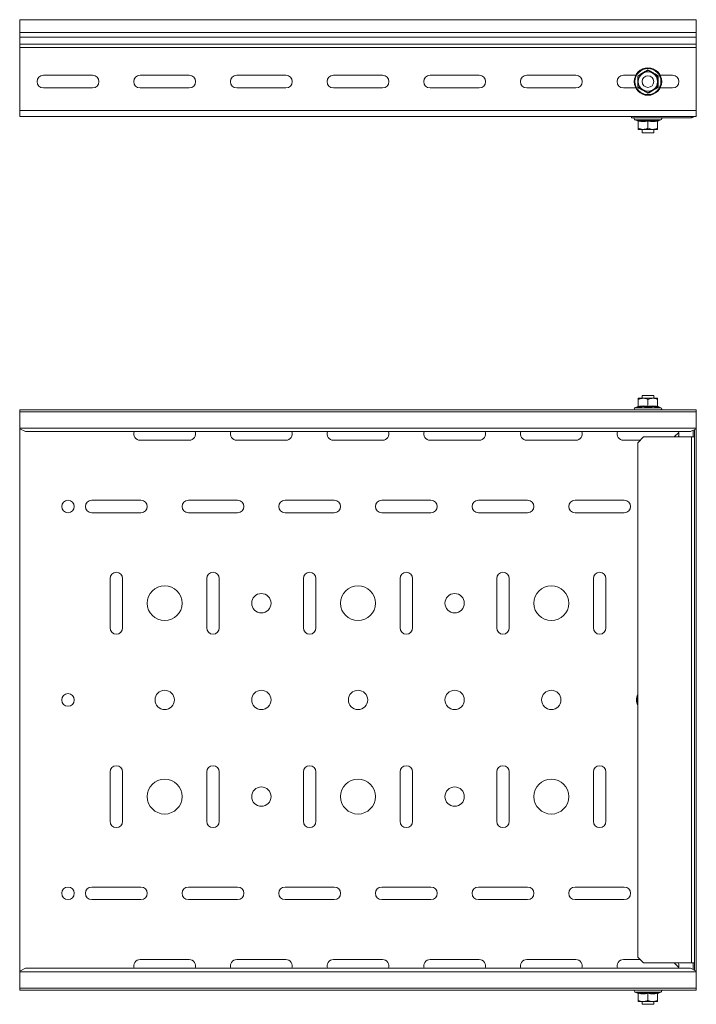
# Model space of a CAD drawing. Header units: millimetres. Extents: x -222 to 2166, y -665 to -42.
# Tile 3 of 8: x 351 to 701, y -590 to -80. Entities that reach past the tile are written whole.
import ezdxf

# ---------------------------------------------------------------- set-up
doc = ezdxf.new("R2010")
doc.units = ezdxf.units.MM

msp = doc.modelspace()

# ---------------------------------------------------------------- linework, layer by layer
at = {"color": 7, "linetype": 'Continuous', "lineweight": 15}
for p, q in [((700.62, -80.38), (350.62, -80.38)), ((350.62, -87), (350.62, -80.38)), ((700.62, -87), (700.62, -80.38)), ((350.62, -89.38), (350.62, -87)), ((350.62, -92.95), (350.62, -89.38)), ((700.62, -89.38), (700.62, -87)), ((700.62, -92.95), (700.62, -89.38)), ((350.62, -94.68), (350.62, -92.95)), ((350.62, -127.38), (350.62, -94.68)), ((700.62, -94.68), (700.62, -92.95)), ((700.62, -127.38), (700.62, -94.68)), ((362.87, -109.13), (388.37, -109.13)), ((412.87, -109.13), (438.37, -109.13)), ((462.87, -109.13), (488.37, -109.13)), ((512.87, -109.13), (538.37, -109.13)), ((562.87, -109.13), (588.37, -109.13)), ((612.87, -109.13), (638.37, -109.13)), ((662.87, -109.13), (669.31, -109.13)), ((681.93, -109.13), (688.37, -109.13)), ((388.37, -115.63), (362.87, -115.63)), ((438.37, -115.63), (412.87, -115.63)), ((488.37, -115.63), (462.87, -115.63)), ((538.37, -115.63), (512.87, -115.63)), ((588.37, -115.63), (562.87, -115.63)), ((638.37, -115.63), (612.87, -115.63)), ((669.31, -115.63), (662.87, -115.63)), ((688.37, -115.63), (681.93, -115.63)), ((350.62, -130.38), (350.62, -127.38)), ((700.62, -130.38), (350.62, -130.38)), ((667.01, -130.38), (667.01, -131.08)), ((667.01, -131.08), (698.06, -131.08)), ((668.89, -132.18), (670.37, -132.71)), ((680.87, -132.71), (682.35, -132.18)), ((698.06, -130.38), (698.06, -131.08)), ((699.26, -130.58), (699.06, -130.38)), ((700.62, -130.38), (700.62, -127.38)), ((670.38, -132.68), (670.38, -132.69)), ((670.62, -132.79), (670.62, -136.48)), ((670.62, -137.08), (673.12, -137.08)), ((672.62, -137.08), (672.62, -138.88)), ((673.12, -137.08), (678.12, -137.08)), ((675.62, -132.79), (675.62, -136.48)), ((678.12, -137.08), (680.62, -137.08)), ((678.62, -138.88), (678.62, -137.08)), ((680.62, -132.79), (680.62, -136.48)), ((680.86, -132.68), (680.86, -132.69)), ((672.62, -138.88), (678.62, -138.88)), ((672.62, -274.71), (672.62, -276.11)), ((678.62, -274.71), (672.62, -274.71)), ((678.62, -276.11), (678.62, -274.71)), ((670.62, -276.11), (673.12, -276.11)), ((670.62, -280.39), (670.62, -276.71)), ((678.12, -276.11), (673.12, -276.11)), ((675.62, -280.39), (675.62, -276.71)), ((680.62, -276.11), (678.12, -276.11)), ((680.62, -280.39), (680.62, -276.71)), ((700.62, -282.11), (350.62, -282.11)), ((350.62, -283.11), (350.62, -282.11)), ((700.62, -283.11), (350.62, -283.11)), ((350.62, -291.58), (350.62, -283.11)), ((670.37, -280.47), (668.89, -281.01)), ((670.38, -280.51), (670.38, -280.49)), ((680.86, -280.51), (680.86, -280.49)), ((682.35, -281.01), (680.87, -280.47)), ((700.62, -283.11), (700.62, -282.11)), ((700.62, -291.58), (700.62, -283.11)), ((350.62, -291.91), (350.62, -291.58)), ((350.62, -291.91), (353.62, -293.32)), ((350.62, -291.91), (350.62, -572.31)), ((697.62, -293.32), (353.62, -293.32)), ((691.51, -293.76), (689.12, -296.15)), ((697.62, -293.32), (700.62, -291.91)), ((699.06, -296.15), (699.06, -292.64)), ((699.76, -296.15), (699.76, -292.31)), ((700.62, -291.91), (700.62, -291.58)), ((700.62, -291.91), (700.62, -572.31)), ((412.87, -297.86), (438.37, -297.86)), ((462.87, -297.86), (488.37, -297.86)), ((512.87, -297.86), (538.37, -297.86)), ((562.87, -297.86), (588.37, -297.86)), ((612.87, -297.86), (638.37, -297.86)), ((662.87, -297.86), (671.66, -297.86)), ((673.37, -296.15), (670.37, -299.15)), ((670.37, -565.06), (670.37, -299.15)), ((673.37, -296.15), (698.06, -296.15)), ((698.06, -296.15), (699.76, -296.15)), ((699.76, -296.15), (699.76, -568.06)), ((413.37, -328.86), (387.87, -328.86)), ((463.37, -328.86), (437.87, -328.86)), ((513.37, -328.86), (487.87, -328.86)), ((563.37, -328.86), (537.87, -328.86)), ((613.37, -328.86), (587.87, -328.86)), ((663.37, -328.86), (637.87, -328.86)), ((387.87, -335.36), (413.37, -335.36)), ((437.87, -335.36), (463.37, -335.36)), ((487.87, -335.36), (513.37, -335.36)), ((537.87, -335.36), (563.37, -335.36)), ((587.87, -335.36), (613.37, -335.36)), ((637.87, -335.36), (663.37, -335.36)), ((397.37, -369.36), (397.37, -394.86)), ((403.87, -394.86), (403.87, -369.36)), ((447.37, -369.36), (447.37, -394.86)), ((453.87, -394.86), (453.87, -369.36)), ((497.37, -369.36), (497.37, -394.86)), ((503.87, -394.86), (503.87, -369.36)), ((547.37, -369.36), (547.37, -394.86)), ((553.87, -394.86), (553.87, -369.36)), ((597.37, -369.36), (597.37, -394.86)), ((603.87, -394.86), (603.87, -369.36)), ((647.37, -369.36), (647.37, -394.86)), ((653.87, -394.86), (653.87, -369.36)), ((397.37, -469.36), (397.37, -494.86)), ((403.87, -494.86), (403.87, -469.36)), ((447.37, -469.36), (447.37, -494.86)), ((453.87, -494.86), (453.87, -469.36)), ((497.37, -469.36), (497.37, -494.86)), ((503.87, -494.86), (503.87, -469.36)), ((547.37, -469.36), (547.37, -494.86)), ((553.87, -494.86), (553.87, -469.36)), ((597.37, -469.36), (597.37, -494.86)), ((603.87, -494.86), (603.87, -469.36)), ((647.37, -469.36), (647.37, -494.86)), ((653.87, -494.86), (653.87, -469.36)), ((413.37, -528.86), (387.87, -528.86)), ((463.37, -528.86), (437.87, -528.86)), ((513.37, -528.86), (487.87, -528.86)), ((563.37, -528.86), (537.87, -528.86)), ((613.37, -528.86), (587.87, -528.86)), ((663.37, -528.86), (637.87, -528.86)), ((387.87, -535.36), (413.37, -535.36)), ((437.87, -535.36), (463.37, -535.36)), ((487.87, -535.36), (513.37, -535.36)), ((537.87, -535.36), (563.37, -535.36)), ((587.87, -535.36), (613.37, -535.36)), ((637.87, -535.36), (663.37, -535.36)), ((670.37, -565.06), (673.37, -568.06)), ((438.37, -566.36), (412.87, -566.36)), ((488.37, -566.36), (462.87, -566.36)), ((538.37, -566.36), (512.87, -566.36)), ((588.37, -566.36), (562.87, -566.36)), ((638.37, -566.36), (612.87, -566.36)), ((671.66, -566.36), (662.87, -566.36)), ((698.06, -568.06), (673.37, -568.06)), ((689.12, -568.06), (691.51, -570.45)), ((699.76, -568.06), (698.06, -568.06)), ((699.06, -571.57), (699.06, -568.06)), ((699.76, -571.9), (699.76, -568.06)), ((353.62, -570.89), (350.62, -572.31)), ((350.62, -572.64), (350.62, -572.31)), ((350.62, -581.11), (350.62, -572.64)), ((697.62, -570.89), (353.62, -570.89)), ((700.62, -572.31), (697.62, -570.89)), ((700.62, -572.64), (700.62, -572.31)), ((700.62, -581.11), (700.62, -572.64)), ((350.62, -581.11), (700.62, -581.11)), ((350.62, -582.11), (350.62, -581.11)), ((700.62, -582.11), (350.62, -582.11)), ((668.89, -583.21), (670.37, -583.74)), ((670.38, -583.7), (670.38, -583.72)), ((670.62, -583.82), (670.62, -587.51)), ((675.62, -583.82), (675.62, -587.51)), ((680.62, -583.82), (680.62, -587.51)), ((680.86, -583.7), (680.86, -583.72)), ((680.87, -583.74), (682.35, -583.21)), ((700.62, -582.11), (700.62, -581.11)), ((670.62, -588.11), (673.12, -588.11)), ((672.62, -588.11), (672.62, -589.5)), ((672.62, -589.5), (678.62, -589.5)), ((673.12, -588.11), (678.12, -588.11)), ((680.62, -588.11), (678.12, -588.11)), ((678.62, -589.5), (678.62, -588.11))]:
    msp.add_line(p, q, dxfattribs=at)
at = {"color": 7, "linetype": 'Continuous', "lineweight": 0}
for p, q in [((700.62, -87), (350.62, -87)), ((700.62, -89.38), (350.62, -89.38)), ((700.62, -92.95), (350.62, -92.95)), ((700.62, -94.68), (350.62, -94.68)), ((700.62, -127.38), (350.62, -127.38)), ((682.35, -132.18), (668.89, -132.18)), ((668.89, -281.01), (682.35, -281.01)), ((700.62, -291.58), (350.62, -291.58)), ((698.06, -296.15), (698.06, -568.06)), ((700.62, -572.64), (350.62, -572.64)), ((682.35, -583.21), (668.89, -583.21))]:
    msp.add_line(p, q, dxfattribs=at)
at = {"color": 7, "linetype": 'Continuous', "lineweight": 15, "flags": 128}
msp.add_lwpolyline([(699.26, -130.58), (699.37, -130.46), (699.43, -130.38)], dxfattribs=at)
at = {"color": 7, "linetype": 'Continuous', "lineweight": 15}
for centre, radius in [((675.62, -112.38), 7.1), ((675.62, -112.38), 3), ((375.62, -332.11), 3.25), ((425.62, -382.11), 9), ((525.62, -382.11), 9), ((625.62, -382.11), 9), ((475.62, -382.11), 5), ((575.62, -382.11), 5), ((425.62, -432.11), 5), ((475.62, -432.11), 5), ((525.62, -432.11), 5), ((575.62, -432.11), 5), ((625.62, -432.11), 5), ((375.62, -432.11), 3.25), ((425.62, -482.11), 9), ((525.62, -482.11), 9), ((625.62, -482.11), 9), ((475.62, -482.11), 5), ((575.62, -482.11), 5), ((375.62, -532.11), 3.25)]:
    msp.add_circle(centre, radius, dxfattribs=at)
at = {"color": 7, "linetype": 'Continuous', "lineweight": 0}
msp.add_circle((675.62, -112.38), 6.73, dxfattribs=at)
at = {"color": 7, "linetype": 'Continuous', "lineweight": 15}
for centre, radius, start, end in [((362.87, -112.38), 3.25, 90, 270), ((388.37, -112.38), 3.25, 270, 90), ((412.87, -112.38), 3.25, 90, 270), ((438.37, -112.38), 3.25, 270, 90), ((462.87, -112.38), 3.25, 90, 270), ((488.37, -112.38), 3.25, 270, 90), ((512.87, -112.38), 3.25, 90, 270), ((538.37, -112.38), 3.25, 270, 90), ((562.87, -112.38), 3.25, 90, 270), ((588.37, -112.38), 3.25, 270, 90), ((612.87, -112.38), 3.25, 90, 270), ((638.37, -112.38), 3.25, 270, 90), ((662.87, -112.38), 3.25, 90, 270), ((675.62, -112.38), 5, 120, 180), ((675.62, -112.38), 5, 60, 120), ((675.62, -112.38), 5, 0, 60), ((688.37, -112.38), 3.25, 270, 90), ((675.62, -112.38), 5, 180, 240), ((675.62, -112.38), 5, 240, 300), ((675.62, -112.38), 5, 300, 0), ((669.09, -131.64), 0.567, 90, 250), ((682.15, -131.64), 0.567, 290, 90), ((670.26, -133.06), 0.36, 7.1532, 72.3213), ((680.98, -133.06), 0.36, 108.0764, 172.8141), ((669.09, -281.54), 0.567, 110, 270), ((670.26, -280.13), 0.36, 288.0716, 352.8552), ((680.98, -280.13), 0.36, 187.1765, 252.3336), ((682.15, -281.54), 0.567, 270, 70), ((412.87, -294.61), 3.25, 156.6479, 270), ((438.37, -294.61), 3.25, 270, 23.3521), ((462.87, -294.61), 3.25, 156.6479, 270), ((488.37, -294.61), 3.25, 270, 23.3521), ((512.87, -294.61), 3.25, 156.6479, 270), ((538.37, -294.61), 3.25, 270, 23.3521), ((562.87, -294.61), 3.25, 156.6479, 270), ((588.37, -294.61), 3.25, 270, 23.3521), ((612.87, -294.61), 3.25, 156.6479, 270), ((638.37, -294.61), 3.25, 270, 23.3521), ((662.87, -294.61), 3.25, 156.6479, 270), ((688.37, -294.61), 3.25, 331.6156, 23.3521), ((387.87, -332.11), 3.25, 90, 270), ((413.37, -332.11), 3.25, 270, 90), ((437.87, -332.11), 3.25, 90, 270), ((463.37, -332.11), 3.25, 270, 90), ((487.87, -332.11), 3.25, 90, 270), ((513.37, -332.11), 3.25, 270, 90), ((537.87, -332.11), 3.25, 90, 270), ((563.37, -332.11), 3.25, 270, 90), ((587.87, -332.11), 3.25, 90, 270), ((613.37, -332.11), 3.25, 270, 90), ((637.87, -332.11), 3.25, 90, 270), ((663.37, -332.11), 3.25, 270, 90), ((400.62, -369.36), 3.25, 0, 180), ((450.62, -369.36), 3.25, 0, 180), ((500.62, -369.36), 3.25, 0, 180), ((550.62, -369.36), 3.25, 0, 180), ((600.62, -369.36), 3.25, 0, 180), ((650.62, -369.36), 3.25, 0, 180), ((400.62, -394.86), 3.25, 180, 0), ((450.62, -394.86), 3.25, 180, 0), ((500.62, -394.86), 3.25, 180, 0), ((550.62, -394.86), 3.25, 180, 360), ((600.62, -394.86), 3.25, 180, 0), ((650.62, -394.86), 3.25, 180, 0), ((675.62, -432.11), 6, 151.045, 208.955), ((400.62, -469.36), 3.25, 0, 180), ((450.62, -469.36), 3.25, 0, 180), ((500.62, -469.36), 3.25, 360, 180), ((550.62, -469.36), 3.25, 0, 180), ((600.62, -469.36), 3.25, 0, 180), ((650.62, -469.36), 3.25, 0, 180), ((400.62, -494.86), 3.25, 180, 0), ((450.62, -494.86), 3.25, 180, 0), ((500.62, -494.86), 3.25, 180, 0), ((550.62, -494.86), 3.25, 180, 0), ((600.62, -494.86), 3.25, 180, 360), ((650.62, -494.86), 3.25, 180, 0), ((387.87, -532.11), 3.25, 90, 270), ((413.37, -532.11), 3.25, 270, 90), ((437.87, -532.11), 3.25, 90, 270), ((463.37, -532.11), 3.25, 270, 90), ((487.87, -532.11), 3.25, 90, 270), ((513.37, -532.11), 3.25, 270, 90), ((537.87, -532.11), 3.25, 90, 270), ((563.37, -532.11), 3.25, 270, 90), ((587.87, -532.11), 3.25, 90, 270), ((613.37, -532.11), 3.25, 270, 90), ((637.87, -532.11), 3.25, 90, 270), ((663.37, -532.11), 3.25, 270, 90), ((412.87, -569.61), 3.25, 90, 203.3521), ((438.37, -569.61), 3.25, 336.6479, 90), ((462.87, -569.61), 3.25, 90, 203.3521), ((488.37, -569.61), 3.25, 336.6479, 90), ((512.87, -569.61), 3.25, 90, 203.3521), ((538.37, -569.61), 3.25, 336.6479, 90), ((562.87, -569.61), 3.25, 90, 203.3521), ((588.37, -569.61), 3.25, 336.6479, 90), ((612.87, -569.61), 3.25, 90, 203.3521), ((638.37, -569.61), 3.25, 336.6479, 90), ((662.87, -569.61), 3.25, 90, 203.3521), ((688.37, -569.61), 3.25, 336.6479, 28.3844), ((669.09, -582.67), 0.567, 90, 250), ((670.26, -584.08), 0.36, 7.169, 72.3304), ((680.98, -584.08), 0.36, 108.0716, 172.8552), ((682.15, -582.67), 0.567, 290, 90)]:
    msp.add_arc(centre, radius, start, end, dxfattribs=at)
at = {"color": 7, "linetype": 'Continuous', "lineweight": 0}
msp.add_arc((675.62, -432.11), 5.77, 155.4523, 204.5477, dxfattribs=at)
for points, knots in [([(670.37, -109.34), (670.57, -109.23), (671.6, -108.64), (673.38, -107.63), (674.91, -106.73), (675.62, -106.31)], [0, 0, 0, 0, 0.118084, 0.592257, 1, 1, 1, 1]), ([(675.62, -106.31), (675.82, -106.43), (676.84, -107.03), (678.61, -108.07), (680.16, -108.94), (680.87, -109.34)], [0, 0, 0, 0, 0.118083, 0.592256, 1, 1, 1, 1]), ([(670.37, -115.41), (670.37, -115.17), (670.38, -113.99), (670.39, -111.94), (670.37, -110.17), (670.37, -109.34)], [0, 0, 0, 0, 0.1180832, 0.5922585, 1, 1, 1, 1]), ([(680.87, -109.34), (680.87, -109.58), (680.86, -110.77), (680.85, -112.81), (680.87, -114.59), (680.87, -115.41)], [0, 0, 0, 0, 0.1180832, 0.5922585, 1, 1, 1, 1]), ([(675.62, -118.44), (675.42, -118.32), (674.39, -117.72), (672.63, -116.69), (671.08, -115.81), (670.37, -115.41)], [0, 0, 0, 0, 0.1180834, 0.5922565, 1, 1, 1, 1]), ([(680.87, -115.41), (680.67, -115.53), (679.64, -116.11), (677.86, -117.13), (676.33, -118.03), (675.62, -118.44)], [0, 0, 0, 0, 0.118084, 0.592257, 1, 1, 1, 1]), ([(670.37, -132.42), (670.57, -132.46), (671.6, -132.67), (673.38, -132.81), (674.91, -132.54), (675.62, -132.42)], [0, 0, 0, 0, 0.118084, 0.592257, 1, 1, 1, 1]), ([(670.38, -132.69), (670.38, -132.7), (670.38, -132.76), (670.37, -132.58), (670.37, -132.42)], [0, 0, 0, 0, 0.119196, 1, 1, 1, 1]), ([(675.62, -132.79), (674.8, -132.92), (673.13, -133.19), (671.47, -132.93), (670.62, -132.79)], [0, 0, 0, 0, 0.49215, 1, 1, 1, 1]), ([(675.62, -132.42), (675.82, -132.46), (676.84, -132.67), (678.61, -132.81), (680.16, -132.54), (680.87, -132.42)], [0, 0, 0, 0, 0.118084, 0.592256, 1, 1, 1, 1]), ([(680.62, -132.79), (679.8, -132.92), (678.13, -133.19), (676.47, -132.93), (675.62, -132.79)], [0, 0, 0, 0, 0.49215, 1, 1, 1, 1]), ([(680.87, -132.42), (680.87, -132.46), (680.86, -132.64), (680.86, -132.66), (680.86, -132.68)], [0, 0, 0, 0, 0.236148, 1, 1, 1, 1]), ([(675.62, -280.77), (675.42, -280.72), (674.39, -280.52), (672.63, -280.37), (671.08, -280.64), (670.37, -280.77)], [0, 0, 0, 0, 0.118083, 0.592256, 1, 1, 1, 1]), ([(670.37, -280.77), (670.37, -280.72), (670.38, -280.54), (670.38, -280.52), (670.38, -280.51)], [0, 0, 0, 0, 0.236148, 1, 1, 1, 1]), ([(670.62, -280.39), (671.44, -280.26), (673.11, -279.99), (674.77, -280.26), (675.62, -280.39)], [0, 0, 0, 0, 0.49215, 1, 1, 1, 1]), ([(675.62, -280.39), (676.44, -280.26), (678.11, -279.99), (679.77, -280.26), (680.62, -280.39)], [0, 0, 0, 0, 0.49215, 1, 1, 1, 1]), ([(680.87, -280.77), (680.67, -280.72), (679.64, -280.52), (677.86, -280.37), (676.33, -280.64), (675.62, -280.77)], [0, 0, 0, 0, 0.118084, 0.592257, 1, 1, 1, 1]), ([(680.86, -280.49), (680.86, -280.49), (680.85, -280.42), (680.86, -280.6), (680.87, -280.77)], [0, 0, 0, 0, 0.119408, 1, 1, 1, 1]), ([(670.38, -583.72), (670.38, -583.72), (670.38, -583.79), (670.37, -583.61), (670.37, -583.45)], [0, 0, 0, 0, 0.119408, 1, 1, 1, 1]), ([(670.37, -583.45), (670.57, -583.49), (671.6, -583.69), (673.38, -583.84), (674.91, -583.57), (675.62, -583.45)], [0, 0, 0, 0, 0.118084, 0.592257, 1, 1, 1, 1]), ([(675.62, -583.82), (674.8, -583.95), (673.13, -584.22), (671.47, -583.96), (670.62, -583.82)], [0, 0, 0, 0, 0.49215, 1, 1, 1, 1]), ([(675.62, -583.45), (675.82, -583.49), (676.84, -583.69), (678.61, -583.84), (680.16, -583.57), (680.87, -583.45)], [0, 0, 0, 0, 0.118083, 0.592256, 1, 1, 1, 1]), ([(680.62, -583.82), (679.8, -583.95), (678.13, -584.22), (676.47, -583.96), (675.62, -583.82)], [0, 0, 0, 0, 0.49215, 1, 1, 1, 1]), ([(680.87, -583.45), (680.87, -583.49), (680.86, -583.67), (680.86, -583.69), (680.86, -583.7)], [0, 0, 0, 0, 0.236148, 1, 1, 1, 1])]:
    msp.add_open_spline(points, degree=3, knots=knots, dxfattribs=at)
at = {"color": 7, "linetype": 'Continuous', "lineweight": 15}
for points, knots in [([(673.12, -108.05), (673.81, -107.65), (674.66, -107.16), (675.46, -106.7), (675.62, -106.6)], [0, 0, 0, 0, 0.801466, 1, 1, 1, 1]), ([(675.62, -106.31), (675.62, -106.31), (675.62, -106.35), (675.62, -106.43), (675.62, -106.53), (675.62, -106.59), (675.62, -106.6), (675.62, -106.6)], [0, 0, 0, 0, 0.007907, 0.267535, 0.528616, 0.763821, 1, 1, 1, 1]), ([(675.62, -106.6), (676.36, -107.03), (677.18, -107.5), (678.03, -108), (678.12, -108.05)], [0, 0, 0, 0, 0.8960355, 1, 1, 1, 1]), ([(670.37, -109.34), (670.37, -109.35), (670.4, -109.37), (670.47, -109.41), (670.55, -109.45), (670.61, -109.48), (670.62, -109.49), (670.62, -109.49)], [0, 0, 0, 0, 0.007872, 0.267532, 0.528597, 0.763809, 1, 1, 1, 1]), ([(670.62, -109.49), (671.36, -109.07), (672.18, -108.59), (673.03, -108.1), (673.12, -108.05)], [0, 0, 0, 0, 0.896036, 1, 1, 1, 1]), ([(670.62, -112.38), (670.62, -112.23), (670.62, -111.28), (670.62, -110.31), (670.62, -109.52), (670.62, -109.49)], [0, 0, 0, 0, 0.148486, 0.965572, 1, 1, 1, 1]), ([(678.12, -108.05), (678.81, -108.44), (679.66, -108.94), (680.46, -109.4), (680.62, -109.49)], [0, 0, 0, 0, 0.8014654, 1, 1, 1, 1]), ([(680.62, -109.49), (680.62, -109.49), (680.63, -109.48), (680.69, -109.45), (680.77, -109.41), (680.83, -109.37), (680.87, -109.35), (680.87, -109.34)], [0, 0, 0, 0, 0.236158, 0.471356, 0.732478, 0.992032, 1, 1, 1, 1]), ([(680.62, -112.38), (680.62, -112.23), (680.62, -111.28), (680.62, -110.31), (680.62, -109.52), (680.62, -109.49)], [0, 0, 0, 0, 0.148486, 0.965572, 1, 1, 1, 1]), ([(670.37, -115.41), (670.37, -115.41), (670.4, -115.39), (670.47, -115.35), (670.55, -115.3), (670.61, -115.27), (670.62, -115.27), (670.62, -115.26)], [0, 0, 0, 0, 0.007872, 0.267533, 0.528597, 0.763809, 1, 1, 1, 1]), ([(670.62, -115.26), (670.62, -115.02), (670.62, -114.1), (670.62, -113.11), (670.62, -112.38)], [0, 0, 0, 0, 0.263253, 1, 1, 1, 1]), ([(673.12, -116.71), (672.43, -116.31), (671.58, -115.82), (670.78, -115.36), (670.62, -115.26)], [0, 0, 0, 0, 0.8014656, 1, 1, 1, 1]), ([(675.62, -118.15), (674.88, -117.73), (674.06, -117.25), (673.21, -116.76), (673.12, -116.71)], [0, 0, 0, 0, 0.896036, 1, 1, 1, 1]), ([(678.12, -116.71), (677.43, -117.1), (676.58, -117.6), (675.78, -118.06), (675.62, -118.15)], [0, 0, 0, 0, 0.801466, 1, 1, 1, 1]), ([(680.62, -115.26), (679.88, -115.69), (679.06, -116.16), (678.21, -116.66), (678.12, -116.71)], [0, 0, 0, 0, 0.896036, 1, 1, 1, 1]), ([(680.62, -115.26), (680.62, -115.02), (680.62, -114.1), (680.62, -113.11), (680.62, -112.38)], [0, 0, 0, 0, 0.263253, 1, 1, 1, 1]), ([(680.62, -115.26), (680.62, -115.27), (680.63, -115.27), (680.69, -115.3), (680.77, -115.35), (680.83, -115.39), (680.87, -115.41), (680.87, -115.41)], [0, 0, 0, 0, 0.236158, 0.471356, 0.732478, 0.992032, 1, 1, 1, 1]), ([(675.62, -118.15), (675.62, -118.16), (675.62, -118.16), (675.62, -118.23), (675.62, -118.32), (675.62, -118.4), (675.62, -118.44), (675.62, -118.44)], [0, 0, 0, 0, 0.236179, 0.471383, 0.732464, 0.992092, 1, 1, 1, 1]), ([(698.06, -131.08), (698.28, -131.05), (698.73, -131.01), (699.09, -130.72), (699.26, -130.58)], [0, 0, 0, 0, 0.499991, 1, 1, 1, 1]), ([(670.62, -132.79), (670.62, -132.75), (670.61, -132.67), (670.55, -132.57), (670.47, -132.48), (670.4, -132.43), (670.37, -132.42), (670.37, -132.42)], [0, 0, 0, 0, 0.2361953, 0.4714169, 0.7324679, 0.9921224, 1, 1, 1, 1]), ([(670.62, -136.48), (671.36, -136.75), (672.18, -137.06), (673.03, -137.08), (673.12, -137.08)], [0, 0, 0, 0, 0.896036, 1, 1, 1, 1]), ([(670.62, -136.48), (670.62, -136.57), (670.62, -136.92), (670.62, -137.01), (670.62, -137.08)], [0, 0, 0, 0, 0.2632542, 1, 1, 1, 1]), ([(673.12, -137.08), (673.81, -137), (674.66, -136.9), (675.46, -136.55), (675.62, -136.48)], [0, 0, 0, 0, 0.801464, 1, 1, 1, 1]), ([(675.62, -132.79), (675.62, -132.75), (675.62, -132.67), (675.62, -132.57), (675.62, -132.48), (675.62, -132.43), (675.62, -132.42), (675.62, -132.42)], [0, 0, 0, 0, 0.236184, 0.471398, 0.732465, 0.992087, 1, 1, 1, 1]), ([(675.62, -136.48), (676.36, -136.75), (677.18, -137.06), (678.03, -137.08), (678.12, -137.08)], [0, 0, 0, 0, 0.896035, 1, 1, 1, 1]), ([(678.12, -137.08), (678.81, -137), (679.66, -136.9), (680.46, -136.55), (680.62, -136.48)], [0, 0, 0, 0, 0.801464, 1, 1, 1, 1]), ([(680.87, -132.42), (680.87, -132.42), (680.83, -132.43), (680.77, -132.48), (680.69, -132.57), (680.63, -132.67), (680.62, -132.75), (680.62, -132.79)], [0, 0, 0, 0, 0.007973, 0.267522, 0.52863, 0.763837, 1, 1, 1, 1]), ([(680.62, -136.48), (680.62, -136.57), (680.62, -136.92), (680.62, -137.01), (680.62, -137.08)], [0, 0, 0, 0, 0.2632542, 1, 1, 1, 1]), ([(673.12, -276.11), (672.43, -276.19), (671.58, -276.29), (670.78, -276.64), (670.62, -276.71)], [0, 0, 0, 0, 0.801464, 1, 1, 1, 1]), ([(670.62, -276.11), (670.62, -276.11), (670.62, -276.13), (670.62, -276.39), (670.62, -276.69), (670.62, -276.71)], [0, 0, 0, 0, 0.1484857, 0.9655705, 1, 1, 1, 1]), ([(675.62, -276.71), (674.88, -276.43), (674.06, -276.12), (673.21, -276.11), (673.12, -276.11)], [0, 0, 0, 0, 0.896035, 1, 1, 1, 1]), ([(678.12, -276.11), (677.43, -276.19), (676.58, -276.29), (675.78, -276.64), (675.62, -276.71)], [0, 0, 0, 0, 0.801464, 1, 1, 1, 1]), ([(680.62, -276.71), (679.88, -276.43), (679.06, -276.12), (678.21, -276.11), (678.12, -276.11)], [0, 0, 0, 0, 0.896036, 1, 1, 1, 1]), ([(680.62, -276.11), (680.62, -276.11), (680.62, -276.13), (680.62, -276.39), (680.62, -276.69), (680.62, -276.71)], [0, 0, 0, 0, 0.1484857, 0.9655705, 1, 1, 1, 1]), ([(670.62, -280.39), (670.62, -280.43), (670.61, -280.51), (670.55, -280.62), (670.47, -280.71), (670.4, -280.75), (670.37, -280.76), (670.37, -280.77)], [0, 0, 0, 0, 0.23619, 0.471426, 0.732469, 0.992128, 1, 1, 1, 1]), ([(675.62, -280.77), (675.62, -280.76), (675.62, -280.75), (675.62, -280.71), (675.62, -280.62), (675.62, -280.51), (675.62, -280.43), (675.62, -280.39)], [0, 0, 0, 0, 0.007907, 0.267534, 0.528593, 0.763822, 1, 1, 1, 1]), ([(680.87, -280.77), (680.87, -280.76), (680.83, -280.75), (680.77, -280.71), (680.69, -280.62), (680.63, -280.51), (680.62, -280.43), (680.62, -280.39)], [0, 0, 0, 0, 0.007968, 0.267521, 0.528621, 0.763843, 1, 1, 1, 1]), ([(670.37, -583.45), (670.37, -583.45), (670.4, -583.46), (670.47, -583.5), (670.55, -583.59), (670.61, -583.7), (670.62, -583.78), (670.62, -583.82)], [0, 0, 0, 0, 0.007872, 0.267532, 0.528597, 0.763809, 1, 1, 1, 1]), ([(675.62, -583.45), (675.62, -583.45), (675.62, -583.46), (675.62, -583.5), (675.62, -583.59), (675.62, -583.7), (675.62, -583.78), (675.62, -583.82)], [0, 0, 0, 0, 0.007907, 0.267535, 0.528616, 0.763821, 1, 1, 1, 1]), ([(680.62, -583.82), (680.62, -583.78), (680.63, -583.7), (680.69, -583.59), (680.77, -583.5), (680.83, -583.46), (680.87, -583.45), (680.87, -583.45)], [0, 0, 0, 0, 0.236158, 0.471356, 0.732478, 0.992032, 1, 1, 1, 1]), ([(670.62, -587.51), (671.36, -587.78), (672.18, -588.09), (673.03, -588.1), (673.12, -588.11)], [0, 0, 0, 0, 0.896036, 1, 1, 1, 1]), ([(670.62, -588.11), (670.62, -588.1), (670.62, -588.08), (670.62, -587.82), (670.62, -587.52), (670.62, -587.51)], [0, 0, 0, 0, 0.148486, 0.965572, 1, 1, 1, 1]), ([(673.12, -588.11), (673.81, -588.02), (674.66, -587.92), (675.46, -587.58), (675.62, -587.51)], [0, 0, 0, 0, 0.801466, 1, 1, 1, 1]), ([(675.62, -587.51), (676.36, -587.78), (677.18, -588.09), (678.03, -588.1), (678.12, -588.11)], [0, 0, 0, 0, 0.8960355, 1, 1, 1, 1]), ([(678.12, -588.11), (678.81, -588.02), (679.66, -587.92), (680.46, -587.58), (680.62, -587.51)], [0, 0, 0, 0, 0.8014654, 1, 1, 1, 1]), ([(680.62, -588.11), (680.62, -588.1), (680.62, -588.08), (680.62, -587.82), (680.62, -587.52), (680.62, -587.51)], [0, 0, 0, 0, 0.148486, 0.965572, 1, 1, 1, 1])]:
    msp.add_open_spline(points, degree=3, knots=knots, dxfattribs=at)

doc.saveas('drawing.dxf')
